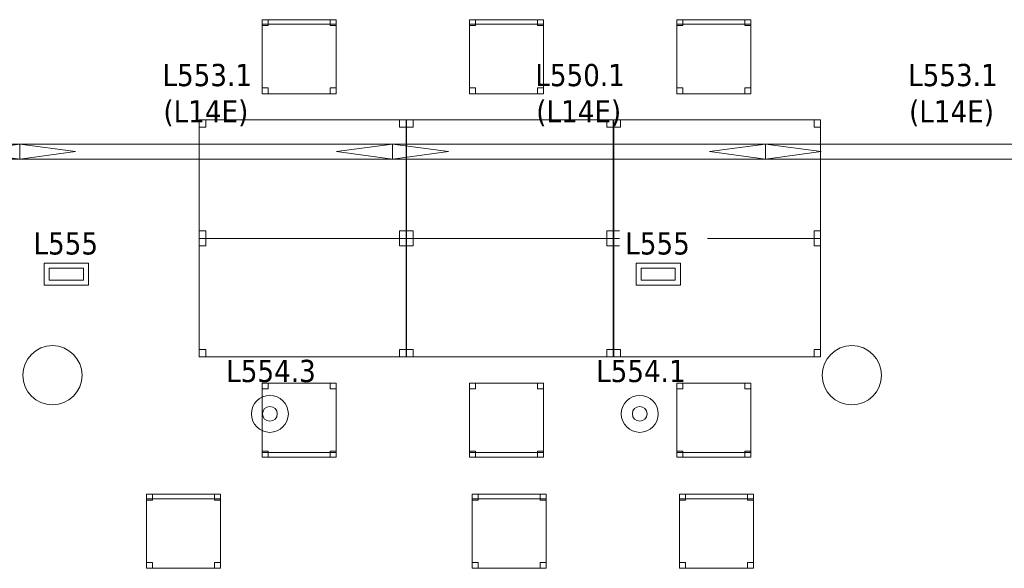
# Model space of a CAD drawing. Header units: metres. Extents: x 397.7 to 427.5, y 12.7 to 28.4.
# Tile 18 of 128: x 410.5 to 417.2, y 16.5 to 20.2. Entities that reach past the tile are written whole.
import ezdxf

# ---------------------------------------------------------------- set-up
doc = ezdxf.new("R2010")
doc.units = ezdxf.units.M
for name, color, linetype, lineweight in [('02_MOBILIARIO', 7, 'Continuous', 18), ('A-COLS-____-MCUT', 7, 'Continuous', 18), ('A-COLS-____-OTLN', 7, 'Continuous', 18), ('A-DETL-____-MBND', 7, 'Continuous', 18), ('A-DETL-GENF-OTLN', 7, 'Continuous', 18), ('E-LITE-____-IDEN', 7, 'Continuous', 30), ('E-LITE-EQPM-IDEN', 7, 'Continuous', 30)]:
    doc.layers.add(name, color=color, linetype=linetype, lineweight=lineweight)
doc.styles.add('Tahoma_4', font='tahoma.ttf', dxfattribs={"height": 0.15})

# ---------------------------------------------------------------- blocks, each defined once
blk = doc.blocks.new('Family - Cadira d_Oficina_P5-151199-08_ENLLUMENAT_P5')
at = {"layer": 'A-DETL-____-MBND', "color": 253, "true_color": 0xaaaaaa}
for p, q in [((0, 0), (0, 0.5)), ((0, 0.5), (0.5, 0.5)), ((0, 0.5), (0, 0)), ((0.5, 0.5), (0, 0.5)), ((0, 0.5), (0.04, 0.5)), ((0, 0.46), (0, 0.5)), ((0.04, 0.5), (0, 0.5)), ((0, 0.5), (0, 0.46)), ((0.04, 0.5), (0.04, 0.46)), ((0.04, 0.46), (0.04, 0.5)), ((0.46, 0.5), (0.5, 0.5)), ((0.46, 0.46), (0.46, 0.5)), ((0.5, 0.5), (0.46, 0.5)), ((0.46, 0.5), (0.46, 0.46)), ((0.5, 0.5), (0.5, 0)), ((0.5, 0), (0.5, 0.5)), ((0.5, 0.5), (0.5, 0.46)), ((0.5, 0.46), (0.5, 0.5)), ((0.04, 0.46), (0, 0.46)), ((0, 0.46), (0.04, 0.46)), ((0.5, 0.46), (0.46, 0.46)), ((0.46, 0.46), (0.5, 0.46)), ((0, 0.04), (0.04, 0.04)), ((0, 0), (0, 0.04)), ((0.04, 0.04), (0, 0.04)), ((0, 0.04), (0, 0)), ((0, 0.03), (0.5, 0.03)), ((0, 0), (0, 0.03)), ((0.5, 0.03), (0, 0.03)), ((0, 0.03), (0, 0)), ((0.5, 0), (0, 0)), ((0, 0), (0.5, 0)), ((0.5, 0), (0, 0)), ((0, 0), (0.5, 0)), ((0.04, 0), (0, 0)), ((0, 0), (0.04, 0)), ((0.04, 0.04), (0.04, 0)), ((0.04, 0), (0.04, 0.04)), ((0.46, 0.04), (0.5, 0.04)), ((0.46, 0), (0.46, 0.04)), ((0.5, 0.04), (0.46, 0.04)), ((0.46, 0.04), (0.46, 0)), ((0.5, 0), (0.46, 0)), ((0.5, 0.04), (0.5, 0)), ((0.5, 0), (0.5, 0.04)), ((0.5, 0.03), (0.5, 0)), ((0.5, 0), (0.5, 0.03)), ((0.46, 0), (0.5, 0))]:
    blk.add_line(p, q, dxfattribs=at)
blk = doc.blocks.new('Family - Taula 140X80_P5-151352-08_ENLLUMENAT_P5')
at = {"layer": 'A-DETL-____-MBND', "color": 253, "true_color": 0xaaaaaa}
for p, q in [((0, 0), (0, 0.8001)), ((0, 0.8001), (1.3973, 0.8001)), ((1.3973, 0.8001), (0, 0.8001)), ((0, 0.8001), (0, 0)), ((0, 0.7501), (0, 0.8001)), ((0, 0.8001), (0.0437, 0.8001)), ((0.0437, 0.8001), (0, 0.8001)), ((0, 0.8001), (0, 0.7501)), ((0.0437, 0.8001), (0.0437, 0.7501)), ((0.0437, 0.7501), (0.0437, 0.8001)), ((1.3536, 0.7501), (1.3536, 0.8001)), ((1.3536, 0.8001), (1.3973, 0.8001)), ((1.3973, 0.8001), (1.3536, 0.8001)), ((1.3536, 0.8001), (1.3536, 0.7501)), ((1.3973, 0.8001), (1.3973, 0.7501)), ((1.3973, 0.7501), (1.3973, 0.8001)), ((1.3973, 0.8001), (1.3973, 0)), ((1.3973, 0), (1.3973, 0.8001)), ((0.0437, 0.7501), (0, 0.7501)), ((0, 0.7501), (0.0437, 0.7501)), ((1.3973, 0.7501), (1.3536, 0.7501)), ((1.3536, 0.7501), (1.3973, 0.7501)), ((0, 0), (0, 0.05)), ((0, 0.05), (0.0437, 0.05)), ((0.0437, 0.05), (0, 0.05)), ((0, 0.05), (0, 0)), ((1.3973, 0), (0, 0)), ((0, 0), (1.3973, 0)), ((0.0437, 0), (0, 0)), ((0, 0), (0.0437, 0)), ((0.0437, 0.05), (0.0437, 0)), ((0.0437, 0), (0.0437, 0.05)), ((1.3536, 0), (1.3536, 0.05)), ((1.3536, 0.05), (1.3973, 0.05)), ((1.3973, 0.05), (1.3536, 0.05)), ((1.3536, 0.05), (1.3536, 0)), ((1.3973, 0), (1.3536, 0)), ((1.3536, 0), (1.3973, 0)), ((1.3973, 0.05), (1.3973, 0)), ((1.3973, 0), (1.3973, 0.05))]:
    blk.add_line(p, q, dxfattribs=at)
blk = doc.blocks.new('Family - Cadira d_Oficina_P5-151406-08_ENLLUMENAT_P5')
at = {"layer": 'A-DETL-____-MBND', "color": 253, "true_color": 0xaaaaaa}
for p, q in [((0, 0.47), (0, 0.5)), ((0, 0.5), (0.5, 0.5)), ((0, 0.5), (0, 0.47)), ((0.5, 0.5), (0, 0.5)), ((0, 0), (0, 0.5)), ((0, 0.5), (0.5, 0.5)), ((0.5, 0.5), (0, 0.5)), ((0, 0.5), (0, 0)), ((0, 0.46), (0, 0.5)), ((0, 0.5), (0.04, 0.5)), ((0, 0.5), (0, 0.46)), ((0.04, 0.5), (0, 0.5)), ((0.5, 0.47), (0, 0.47)), ((0, 0.47), (0.5, 0.47)), ((0.04, 0.5), (0.04, 0.46)), ((0.04, 0.46), (0.04, 0.5)), ((0.46, 0.46), (0.46, 0.5)), ((0.46, 0.5), (0.5, 0.5)), ((0.46, 0.5), (0.46, 0.46)), ((0.5, 0.5), (0.46, 0.5)), ((0.5, 0.5), (0.5, 0.47)), ((0.5, 0.47), (0.5, 0.5)), ((0.5, 0.5), (0.5, 0)), ((0.5, 0), (0.5, 0.5)), ((0.5, 0.5), (0.5, 0.46)), ((0.5, 0.46), (0.5, 0.5)), ((0.04, 0.46), (0, 0.46)), ((0, 0.46), (0.04, 0.46)), ((0.5, 0.46), (0.46, 0.46)), ((0.46, 0.46), (0.5, 0.46)), ((0, 0), (0, 0.04)), ((0, 0.04), (0.04, 0.04)), ((0, 0.04), (0, 0)), ((0.04, 0.04), (0, 0.04)), ((0.04, 0), (0, 0)), ((0, 0), (0.04, 0)), ((0.5, 0), (0, 0)), ((0.04, 0.04), (0.04, 0)), ((0.04, 0), (0.04, 0.04)), ((0.46, 0), (0.46, 0.04)), ((0.46, 0.04), (0.5, 0.04)), ((0.46, 0.04), (0.46, 0)), ((0.5, 0.04), (0.46, 0.04)), ((0.5, 0), (0.46, 0)), ((0.46, 0), (0.5, 0)), ((0.5, 0.04), (0.5, 0)), ((0.5, 0), (0.5, 0.04)), ((0, 0), (0.5, 0))]:
    blk.add_line(p, q, dxfattribs=at)
blk = doc.blocks.new('Family - Cadira d_Oficina_P5-151412-08_ENLLUMENAT_P5')
at = {"layer": 'A-DETL-____-MBND', "color": 253, "true_color": 0xaaaaaa}
for p, q in [((0, 0), (0, 0.5)), ((0, 0.5), (0.5, 0.5)), ((0, 0.5), (0, 0)), ((0.5, 0.5), (0, 0.5)), ((0, 0.5), (0.04, 0.5)), ((0, 0.46), (0, 0.5)), ((0.04, 0.5), (0, 0.5)), ((0, 0.5), (0, 0.46)), ((0.04, 0.5), (0.04, 0.46)), ((0.04, 0.46), (0.04, 0.5)), ((0.46, 0.5), (0.5, 0.5)), ((0.46, 0.46), (0.46, 0.5)), ((0.5, 0.5), (0.46, 0.5)), ((0.46, 0.5), (0.46, 0.46)), ((0.5, 0.5), (0.5, 0)), ((0.5, 0), (0.5, 0.5)), ((0.5, 0.5), (0.5, 0.46)), ((0.5, 0.46), (0.5, 0.5)), ((0.04, 0.46), (0, 0.46)), ((0, 0.46), (0.04, 0.46)), ((0.5, 0.46), (0.46, 0.46)), ((0.46, 0.46), (0.5, 0.46)), ((0, 0.04), (0.04, 0.04)), ((0, 0), (0, 0.04)), ((0.04, 0.04), (0, 0.04)), ((0, 0.04), (0, 0)), ((0, 0.03), (0.5, 0.03)), ((0, 0), (0, 0.03)), ((0.5, 0.03), (0, 0.03)), ((0, 0.03), (0, 0)), ((0.5, 0), (0, 0)), ((0, 0), (0.5, 0)), ((0.5, 0), (0, 0)), ((0, 0), (0.5, 0)), ((0.04, 0), (0, 0)), ((0, 0), (0.04, 0)), ((0.04, 0.04), (0.04, 0)), ((0.04, 0), (0.04, 0.04)), ((0.46, 0.04), (0.5, 0.04)), ((0.46, 0), (0.46, 0.04)), ((0.5, 0.04), (0.46, 0.04)), ((0.46, 0.04), (0.46, 0)), ((0.5, 0), (0.46, 0)), ((0.5, 0.04), (0.5, 0)), ((0.5, 0), (0.5, 0.04)), ((0.5, 0.03), (0.5, 0)), ((0.5, 0), (0.5, 0.03)), ((0.46, 0), (0.5, 0))]:
    blk.add_line(p, q, dxfattribs=at)
blk = doc.blocks.new('Family - Cadira d_Oficina_P5-151426-08_ENLLUMENAT_P5')
at = {"layer": 'A-DETL-____-MBND', "color": 253, "true_color": 0xaaaaaa}
for p, q in [((0, 0.46), (0, 0.5)), ((0, 0.5), (0.04, 0.5)), ((0, 0.5), (0, 0.46)), ((0.04, 0.5), (0, 0.5)), ((0, 0), (0, 0.5)), ((0, 0.5), (0.5, 0.5)), ((0.5, 0.5), (0, 0.5)), ((0, 0.5), (0, 0)), ((0, 0.47), (0, 0.5)), ((0, 0.5), (0.5, 0.5)), ((0, 0.5), (0, 0.47)), ((0.5, 0.5), (0, 0.5)), ((0.5, 0.47), (0, 0.47)), ((0, 0.47), (0.5, 0.47)), ((0.04, 0.5), (0.04, 0.46)), ((0.04, 0.46), (0.04, 0.5)), ((0.46, 0.46), (0.46, 0.5)), ((0.46, 0.5), (0.5, 0.5)), ((0.46, 0.5), (0.46, 0.46)), ((0.5, 0.5), (0.46, 0.5)), ((0.5, 0.5), (0.5, 0.46)), ((0.5, 0.46), (0.5, 0.5)), ((0.5, 0.5), (0.5, 0)), ((0.5, 0), (0.5, 0.5)), ((0.5, 0.5), (0.5, 0.47)), ((0.5, 0.47), (0.5, 0.5)), ((0.04, 0.46), (0, 0.46)), ((0, 0.46), (0.04, 0.46)), ((0.5, 0.46), (0.46, 0.46)), ((0.46, 0.46), (0.5, 0.46)), ((0, 0), (0, 0.04)), ((0, 0.04), (0.04, 0.04)), ((0, 0.04), (0, 0)), ((0.04, 0.04), (0, 0.04)), ((0.5, 0), (0, 0)), ((0.04, 0), (0, 0)), ((0, 0), (0.04, 0)), ((0.04, 0.04), (0.04, 0)), ((0.04, 0), (0.04, 0.04)), ((0.46, 0), (0.46, 0.04)), ((0.46, 0.04), (0.5, 0.04)), ((0.46, 0.04), (0.46, 0)), ((0.5, 0.04), (0.46, 0.04)), ((0.5, 0), (0.46, 0)), ((0.46, 0), (0.5, 0)), ((0.5, 0.04), (0.5, 0)), ((0.5, 0), (0.5, 0.04)), ((0, 0), (0.5, 0))]:
    blk.add_line(p, q, dxfattribs=at)
blk = doc.blocks.new('Family - Taula 140X80_P5-151454-08_ENLLUMENAT_P5')
at = {"layer": 'A-DETL-____-MBND', "color": 253, "true_color": 0xaaaaaa}
for p, q in [((0, 0.8001), (0.0437, 0.8001)), ((0, 0.7501), (0, 0.8001)), ((0.0437, 0.8001), (0, 0.8001)), ((0, 0.8001), (0, 0.7501)), ((0, 0.8001), (1.3973, 0.8001)), ((0, 0), (0, 0.8001)), ((1.3973, 0.8001), (0, 0.8001)), ((0, 0.8001), (0, 0)), ((0.0437, 0.8001), (0.0437, 0.7501)), ((0.0437, 0.7501), (0.0437, 0.8001)), ((1.3536, 0.8001), (1.3973, 0.8001)), ((1.3536, 0.7501), (1.3536, 0.8001)), ((1.3973, 0.8001), (1.3536, 0.8001)), ((1.3536, 0.8001), (1.3536, 0.7501)), ((1.3973, 0.8001), (1.3973, 0.7501)), ((1.3973, 0.7501), (1.3973, 0.8001)), ((1.3973, 0.8001), (1.3973, 0)), ((1.3973, 0), (1.3973, 0.8001)), ((0.0437, 0.7501), (0, 0.7501)), ((0, 0.7501), (0.0437, 0.7501)), ((1.3973, 0.7501), (1.3536, 0.7501)), ((1.3536, 0.7501), (1.3973, 0.7501)), ((0, 0.05), (0.0437, 0.05)), ((0, 0), (0, 0.05)), ((0.0437, 0.05), (0, 0.05)), ((0, 0.05), (0, 0)), ((0, 0), (1.3973, 0)), ((0.0437, 0), (0, 0)), ((0, 0), (0.0437, 0)), ((0.0437, 0.05), (0.0437, 0)), ((0.0437, 0), (0.0437, 0.05)), ((1.3536, 0.05), (1.3973, 0.05)), ((1.3536, 0), (1.3536, 0.05)), ((1.3973, 0.05), (1.3536, 0.05)), ((1.3536, 0.05), (1.3536, 0)), ((1.3973, 0), (1.3536, 0)), ((1.3536, 0), (1.3973, 0)), ((1.3973, 0.05), (1.3973, 0)), ((1.3973, 0), (1.3973, 0.05)), ((1.3973, 0), (0, 0))]:
    blk.add_line(p, q, dxfattribs=at)
blk = doc.blocks.new('Family - Cadira d_Oficina_P5-151456-08_ENLLUMENAT_P5')
at = {"layer": 'A-DETL-____-MBND', "color": 253, "true_color": 0xaaaaaa}
for p, q in [((0, 0), (0, 0.5)), ((0, 0.5), (0.5, 0.5)), ((0, 0.5), (0, 0)), ((0.5, 0.5), (0, 0.5)), ((0, 0.5), (0.04, 0.5)), ((0, 0.46), (0, 0.5)), ((0.04, 0.5), (0, 0.5)), ((0, 0.5), (0, 0.46)), ((0.04, 0.5), (0.04, 0.46)), ((0.04, 0.46), (0.04, 0.5)), ((0.46, 0.5), (0.5, 0.5)), ((0.46, 0.46), (0.46, 0.5)), ((0.5, 0.5), (0.46, 0.5)), ((0.46, 0.5), (0.46, 0.46)), ((0.5, 0.5), (0.5, 0.46)), ((0.5, 0.46), (0.5, 0.5)), ((0.5, 0.5), (0.5, 0)), ((0.5, 0), (0.5, 0.5)), ((0.04, 0.46), (0, 0.46)), ((0, 0.46), (0.04, 0.46)), ((0.5, 0.46), (0.46, 0.46)), ((0.46, 0.46), (0.5, 0.46)), ((0, 0.04), (0.04, 0.04)), ((0, 0), (0, 0.04)), ((0.04, 0.04), (0, 0.04)), ((0, 0.04), (0, 0)), ((0, 0.03), (0.5, 0.03)), ((0, 0), (0, 0.03)), ((0.5, 0.03), (0, 0.03)), ((0, 0.03), (0, 0)), ((0.5, 0), (0, 0)), ((0, 0), (0.5, 0)), ((0.5, 0), (0, 0)), ((0, 0), (0.5, 0)), ((0.04, 0), (0, 0)), ((0, 0), (0.04, 0)), ((0.04, 0.04), (0.04, 0)), ((0.04, 0), (0.04, 0.04)), ((0.46, 0.04), (0.5, 0.04)), ((0.46, 0), (0.46, 0.04)), ((0.5, 0.04), (0.46, 0.04)), ((0.46, 0.04), (0.46, 0)), ((0.5, 0), (0.46, 0)), ((0.5, 0.04), (0.5, 0)), ((0.5, 0), (0.5, 0.04)), ((0.5, 0.03), (0.5, 0)), ((0.5, 0), (0.5, 0.03)), ((0.46, 0), (0.5, 0))]:
    blk.add_line(p, q, dxfattribs=at)
blk = doc.blocks.new('Family - Taula 140X80_P5-151742-08_ENLLUMENAT_P5')
at = {"layer": 'A-DETL-____-MBND', "color": 253, "true_color": 0xaaaaaa}
for p, q in [((0, 0.8001), (1.3973, 0.8001)), ((0, 0), (0, 0.8001)), ((1.3973, 0.8001), (0, 0.8001)), ((0, 0.8001), (0, 0)), ((0, 0.8001), (0.0437, 0.8001)), ((0, 0.7501), (0, 0.8001)), ((0.0437, 0.8001), (0, 0.8001)), ((0, 0.8001), (0, 0.7501)), ((0.0437, 0.8001), (0.0437, 0.7501)), ((0.0437, 0.7501), (0.0437, 0.8001)), ((1.3536, 0.8001), (1.3973, 0.8001)), ((1.3536, 0.7501), (1.3536, 0.8001)), ((1.3973, 0.8001), (1.3536, 0.8001)), ((1.3536, 0.8001), (1.3536, 0.7501)), ((1.3973, 0.8001), (1.3973, 0.7501)), ((1.3973, 0.7501), (1.3973, 0.8001)), ((1.3973, 0.8001), (1.3973, 0)), ((1.3973, 0), (1.3973, 0.8001)), ((0.0437, 0.7501), (0, 0.7501)), ((0, 0.7501), (0.0437, 0.7501)), ((1.3973, 0.7501), (1.3536, 0.7501)), ((1.3536, 0.7501), (1.3973, 0.7501)), ((0, 0.05), (0.0437, 0.05)), ((0, 0), (0, 0.05)), ((0.0437, 0.05), (0, 0.05)), ((0, 0.05), (0, 0)), ((0, 0), (1.3973, 0)), ((0.0437, 0), (0, 0)), ((0, 0), (0.0437, 0)), ((0.0437, 0.05), (0.0437, 0)), ((0.0437, 0), (0.0437, 0.05)), ((1.3536, 0.05), (1.3973, 0.05)), ((1.3536, 0), (1.3536, 0.05)), ((1.3973, 0.05), (1.3536, 0.05)), ((1.3536, 0.05), (1.3536, 0)), ((1.3973, 0), (1.3536, 0)), ((1.3536, 0), (1.3973, 0)), ((1.3973, 0.05), (1.3973, 0)), ((1.3973, 0), (1.3973, 0.05)), ((1.3973, 0), (0, 0))]:
    blk.add_line(p, q, dxfattribs=at)
blk = doc.blocks.new('Family - Cadira d_Oficina_P5-151779-08_ENLLUMENAT_P5')
at = {"layer": 'A-DETL-____-MBND', "color": 253, "true_color": 0xaaaaaa}
for p, q in [((0, 0.46), (0, 0.5)), ((0, 0.5), (0.04, 0.5)), ((0, 0.5), (0, 0.46)), ((0.04, 0.5), (0, 0.5)), ((0, 0), (0, 0.5)), ((0, 0.5), (0.5, 0.5)), ((0.5, 0.5), (0, 0.5)), ((0, 0.5), (0, 0)), ((0, 0.47), (0, 0.5)), ((0, 0.5), (0.5, 0.5)), ((0, 0.5), (0, 0.47)), ((0.5, 0.5), (0, 0.5)), ((0.5, 0.47), (0, 0.47)), ((0, 0.47), (0.5, 0.47)), ((0.04, 0.5), (0.04, 0.46)), ((0.04, 0.46), (0.04, 0.5)), ((0.46, 0.46), (0.46, 0.5)), ((0.46, 0.5), (0.5, 0.5)), ((0.46, 0.5), (0.46, 0.46)), ((0.5, 0.5), (0.46, 0.5)), ((0.5, 0.5), (0.5, 0.46)), ((0.5, 0.46), (0.5, 0.5)), ((0.5, 0.5), (0.5, 0)), ((0.5, 0), (0.5, 0.5)), ((0.5, 0.5), (0.5, 0.47)), ((0.5, 0.47), (0.5, 0.5)), ((0.04, 0.46), (0, 0.46)), ((0, 0.46), (0.04, 0.46)), ((0.5, 0.46), (0.46, 0.46)), ((0.46, 0.46), (0.5, 0.46)), ((0, 0), (0, 0.04)), ((0, 0.04), (0.04, 0.04)), ((0, 0.04), (0, 0)), ((0.04, 0.04), (0, 0.04)), ((0.5, 0), (0, 0)), ((0.04, 0), (0, 0)), ((0, 0), (0.04, 0)), ((0.04, 0.04), (0.04, 0)), ((0.04, 0), (0.04, 0.04)), ((0.46, 0), (0.46, 0.04)), ((0.46, 0.04), (0.5, 0.04)), ((0.46, 0.04), (0.46, 0)), ((0.5, 0.04), (0.46, 0.04)), ((0.5, 0), (0.46, 0)), ((0.46, 0), (0.5, 0)), ((0.5, 0.04), (0.5, 0)), ((0.5, 0), (0.5, 0.04)), ((0, 0), (0.5, 0))]:
    blk.add_line(p, q, dxfattribs=at)
blk = doc.blocks.new('Family - Taula 140X80_P5-151785-08_ENLLUMENAT_P5')
at = {"layer": 'A-DETL-____-MBND', "color": 253, "true_color": 0xaaaaaa}
for p, q in [((0, 0), (0, 0.8001)), ((0, 0.8001), (1.3973, 0.8001)), ((1.3973, 0.8001), (0, 0.8001)), ((0, 0.8001), (0, 0)), ((0, 0.7501), (0, 0.8001)), ((0, 0.8001), (0.0437, 0.8001)), ((0.0437, 0.8001), (0, 0.8001)), ((0, 0.8001), (0, 0.7501)), ((0.0437, 0.8001), (0.0437, 0.7501)), ((0.0437, 0.7501), (0.0437, 0.8001)), ((1.3536, 0.7501), (1.3536, 0.8001)), ((1.3536, 0.8001), (1.3973, 0.8001)), ((1.3973, 0.8001), (1.3536, 0.8001)), ((1.3536, 0.8001), (1.3536, 0.7501)), ((1.3973, 0.8001), (1.3973, 0.7501)), ((1.3973, 0.7501), (1.3973, 0.8001)), ((1.3973, 0.8001), (1.3973, 0)), ((1.3973, 0), (1.3973, 0.8001)), ((0.0437, 0.7501), (0, 0.7501)), ((0, 0.7501), (0.0437, 0.7501)), ((1.3973, 0.7501), (1.3536, 0.7501)), ((1.3536, 0.7501), (1.3973, 0.7501)), ((0, 0), (0, 0.05)), ((0, 0.05), (0.0437, 0.05)), ((0.0437, 0.05), (0, 0.05)), ((0, 0.05), (0, 0)), ((1.3973, 0), (0, 0)), ((0, 0), (1.3973, 0)), ((0.0437, 0), (0, 0)), ((0, 0), (0.0437, 0)), ((0.0437, 0.05), (0.0437, 0)), ((0.0437, 0), (0.0437, 0.05)), ((1.3536, 0), (1.3536, 0.05)), ((1.3536, 0.05), (1.3973, 0.05)), ((1.3973, 0.05), (1.3536, 0.05)), ((1.3536, 0.05), (1.3536, 0)), ((1.3973, 0), (1.3536, 0)), ((1.3536, 0), (1.3973, 0)), ((1.3973, 0.05), (1.3973, 0)), ((1.3973, 0), (1.3973, 0.05))]:
    blk.add_line(p, q, dxfattribs=at)
blk = doc.blocks.new('Family - Pilar P5-151790-08_ENLLUMENAT_P5')
at = {"layer": 'A-COLS-____-MCUT', "color": 253, "true_color": 0xaaaaaa}
for start, end in [(360, 180), (180, 360)]:
    blk.add_arc((0.2, 0.2), 0.2, start, end, dxfattribs=at)
at = {"layer": 'A-COLS-____-OTLN', "color": 253, "true_color": 0xaaaaaa}
for start, end in [(360, 180), (180, 360)]:
    blk.add_arc((0.2, 0.2), 0.2, start, end, dxfattribs=at)
blk = doc.blocks.new('Family - Taula 140X80_P5-151798-08_ENLLUMENAT_P5')
at = {"layer": 'A-DETL-____-MBND', "color": 253, "true_color": 0xaaaaaa}
for p, q in [((0, 0), (0, 0.8001)), ((0, 0.8001), (1.3973, 0.8001)), ((1.3973, 0.8001), (0, 0.8001)), ((0, 0.8001), (0, 0)), ((0, 0.7501), (0, 0.8001)), ((0, 0.8001), (0.0437, 0.8001)), ((0.0437, 0.8001), (0, 0.8001)), ((0, 0.8001), (0, 0.7501)), ((0.0437, 0.8001), (0.0437, 0.7501)), ((0.0437, 0.7501), (0.0437, 0.8001)), ((1.3536, 0.7501), (1.3536, 0.8001)), ((1.3536, 0.8001), (1.3973, 0.8001)), ((1.3973, 0.8001), (1.3536, 0.8001)), ((1.3536, 0.8001), (1.3536, 0.7501)), ((1.3973, 0.8001), (1.3973, 0)), ((1.3973, 0), (1.3973, 0.8001)), ((1.3973, 0.8001), (1.3973, 0.7501)), ((1.3973, 0.7501), (1.3973, 0.8001)), ((0.0437, 0.7501), (0, 0.7501)), ((0, 0.7501), (0.0437, 0.7501)), ((1.3973, 0.7501), (1.3536, 0.7501)), ((1.3536, 0.7501), (1.3973, 0.7501)), ((0, 0), (0, 0.05)), ((0, 0.05), (0.0437, 0.05)), ((0.0437, 0.05), (0, 0.05)), ((0, 0.05), (0, 0)), ((1.3973, 0), (0, 0)), ((0, 0), (1.3973, 0)), ((0.0437, 0), (0, 0)), ((0, 0), (0.0437, 0)), ((0.0437, 0.05), (0.0437, 0)), ((0.0437, 0), (0.0437, 0.05)), ((1.3536, 0), (1.3536, 0.05)), ((1.3536, 0.05), (1.3973, 0.05)), ((1.3973, 0.05), (1.3536, 0.05)), ((1.3536, 0.05), (1.3536, 0)), ((1.3973, 0), (1.3536, 0)), ((1.3536, 0), (1.3973, 0)), ((1.3973, 0.05), (1.3973, 0)), ((1.3973, 0), (1.3973, 0.05))]:
    blk.add_line(p, q, dxfattribs=at)
blk = doc.blocks.new('Family - Cadira d_Oficina_P5-151800-08_ENLLUMENAT_P5')
at = {"layer": 'A-DETL-____-MBND', "color": 253, "true_color": 0xaaaaaa}
for p, q in [((0, 0), (0, 0.5)), ((0, 0.5), (0.5, 0.5)), ((0.5, 0.5), (0, 0.5)), ((0, 0.5), (0, 0)), ((0, 0.46), (0, 0.5)), ((0, 0.5), (0.04, 0.5)), ((0, 0.5), (0, 0.46)), ((0.04, 0.5), (0, 0.5)), ((0, 0.47), (0, 0.5)), ((0, 0.5), (0.5, 0.5)), ((0, 0.5), (0, 0.47)), ((0.5, 0.5), (0, 0.5)), ((0.5, 0.47), (0, 0.47)), ((0, 0.47), (0.5, 0.47)), ((0.04, 0.5), (0.04, 0.46)), ((0.04, 0.46), (0.04, 0.5)), ((0.46, 0.46), (0.46, 0.5)), ((0.46, 0.5), (0.5, 0.5)), ((0.46, 0.5), (0.46, 0.46)), ((0.5, 0.5), (0.46, 0.5)), ((0.5, 0.5), (0.5, 0)), ((0.5, 0), (0.5, 0.5)), ((0.5, 0.5), (0.5, 0.47)), ((0.5, 0.47), (0.5, 0.5)), ((0.5, 0.5), (0.5, 0.46)), ((0.5, 0.46), (0.5, 0.5)), ((0.04, 0.46), (0, 0.46)), ((0, 0.46), (0.04, 0.46)), ((0.5, 0.46), (0.46, 0.46)), ((0.46, 0.46), (0.5, 0.46)), ((0, 0), (0, 0.04)), ((0, 0.04), (0.04, 0.04)), ((0, 0.04), (0, 0)), ((0.04, 0.04), (0, 0.04)), ((0.5, 0), (0, 0)), ((0.04, 0), (0, 0)), ((0, 0), (0.04, 0)), ((0.04, 0.04), (0.04, 0)), ((0.04, 0), (0.04, 0.04)), ((0.46, 0), (0.46, 0.04)), ((0.46, 0.04), (0.5, 0.04)), ((0.46, 0.04), (0.46, 0)), ((0.5, 0.04), (0.46, 0.04)), ((0.5, 0), (0.46, 0)), ((0.46, 0), (0.5, 0)), ((0.5, 0.04), (0.5, 0)), ((0.5, 0), (0.5, 0.04)), ((0, 0), (0.5, 0))]:
    blk.add_line(p, q, dxfattribs=at)
blk = doc.blocks.new('Family - Cadira d_Oficina_P5-151813-08_ENLLUMENAT_P5')
at = {"layer": 'A-DETL-____-MBND', "color": 253, "true_color": 0xaaaaaa}
for p, q in [((0, 0), (0, 0.5)), ((0, 0.5), (0.5, 0.5)), ((0.5, 0.5), (0, 0.5)), ((0, 0.5), (0, 0)), ((0, 0.47), (0, 0.5)), ((0, 0.5), (0.5, 0.5)), ((0, 0.5), (0, 0.47)), ((0.5, 0.5), (0, 0.5)), ((0, 0.46), (0, 0.5)), ((0, 0.5), (0.04, 0.5)), ((0, 0.5), (0, 0.46)), ((0.04, 0.5), (0, 0.5)), ((0.5, 0.47), (0, 0.47)), ((0, 0.47), (0.5, 0.47)), ((0.04, 0.5), (0.04, 0.46)), ((0.04, 0.46), (0.04, 0.5)), ((0.46, 0.46), (0.46, 0.5)), ((0.46, 0.5), (0.5, 0.5)), ((0.46, 0.5), (0.46, 0.46)), ((0.5, 0.5), (0.46, 0.5)), ((0.5, 0.5), (0.5, 0)), ((0.5, 0), (0.5, 0.5)), ((0.5, 0.5), (0.5, 0.47)), ((0.5, 0.47), (0.5, 0.5)), ((0.5, 0.5), (0.5, 0.46)), ((0.5, 0.46), (0.5, 0.5)), ((0.04, 0.46), (0, 0.46)), ((0, 0.46), (0.04, 0.46)), ((0.5, 0.46), (0.46, 0.46)), ((0.46, 0.46), (0.5, 0.46)), ((0, 0), (0, 0.04)), ((0, 0.04), (0.04, 0.04)), ((0, 0.04), (0, 0)), ((0.04, 0.04), (0, 0.04)), ((0.04, 0), (0, 0)), ((0, 0), (0.04, 0)), ((0.5, 0), (0, 0)), ((0.04, 0.04), (0.04, 0)), ((0.04, 0), (0.04, 0.04)), ((0.46, 0), (0.46, 0.04)), ((0.46, 0.04), (0.5, 0.04)), ((0.46, 0.04), (0.46, 0)), ((0.5, 0.04), (0.46, 0.04)), ((0.5, 0), (0.46, 0)), ((0.46, 0), (0.5, 0)), ((0.5, 0.04), (0.5, 0)), ((0.5, 0), (0.5, 0.04)), ((0, 0), (0.5, 0))]:
    blk.add_line(p, q, dxfattribs=at)
blk = doc.blocks.new('Family - Taula 140X80_P5-151840-08_ENLLUMENAT_P5')
at = {"layer": 'A-DETL-____-MBND', "color": 253, "true_color": 0xaaaaaa}
for p, q in [((0, 0.8001), (0.0437, 0.8001)), ((0, 0.7501), (0, 0.8001)), ((0.0437, 0.8001), (0, 0.8001)), ((0, 0.8001), (0, 0.7501)), ((0, 0.8001), (1.3973, 0.8001)), ((0, 0), (0, 0.8001)), ((1.3973, 0.8001), (0, 0.8001)), ((0, 0.8001), (0, 0)), ((0.0437, 0.8001), (0.0437, 0.7501)), ((0.0437, 0.7501), (0.0437, 0.8001)), ((1.3536, 0.8001), (1.3973, 0.8001)), ((1.3536, 0.7501), (1.3536, 0.8001)), ((1.3973, 0.8001), (1.3536, 0.8001)), ((1.3536, 0.8001), (1.3536, 0.7501)), ((1.3973, 0.8001), (1.3973, 0.7501)), ((1.3973, 0.7501), (1.3973, 0.8001)), ((1.3973, 0.8001), (1.3973, 0)), ((1.3973, 0), (1.3973, 0.8001)), ((0.0437, 0.7501), (0, 0.7501)), ((0, 0.7501), (0.0437, 0.7501)), ((1.3973, 0.7501), (1.3536, 0.7501)), ((1.3536, 0.7501), (1.3973, 0.7501)), ((0, 0.05), (0.0437, 0.05)), ((0, 0), (0, 0.05)), ((0.0437, 0.05), (0, 0.05)), ((0, 0.05), (0, 0)), ((0.0437, 0), (0, 0)), ((0, 0), (0.0437, 0)), ((0, 0), (1.3973, 0)), ((0.0437, 0.05), (0.0437, 0)), ((0.0437, 0), (0.0437, 0.05)), ((1.3536, 0.05), (1.3973, 0.05)), ((1.3536, 0), (1.3536, 0.05)), ((1.3973, 0.05), (1.3536, 0.05)), ((1.3536, 0.05), (1.3536, 0)), ((1.3973, 0), (1.3536, 0)), ((1.3536, 0), (1.3973, 0)), ((1.3973, 0.05), (1.3973, 0)), ((1.3973, 0), (1.3973, 0.05)), ((1.3973, 0), (0, 0))]:
    blk.add_line(p, q, dxfattribs=at)
blk = doc.blocks.new('Family - Cadira d_Oficina_P5-151940-08_ENLLUMENAT_P5')
at = {"layer": 'A-DETL-____-MBND', "color": 253, "true_color": 0xaaaaaa}
for p, q in [((0, 0), (0, 0.5)), ((0, 0.5), (0.5, 0.5)), ((0.5, 0.5), (0, 0.5)), ((0, 0.5), (0, 0)), ((0, 0.47), (0, 0.5)), ((0, 0.5), (0.5, 0.5)), ((0, 0.5), (0, 0.47)), ((0.5, 0.5), (0, 0.5)), ((0, 0.46), (0, 0.5)), ((0, 0.5), (0.04, 0.5)), ((0, 0.5), (0, 0.46)), ((0.04, 0.5), (0, 0.5)), ((0.5, 0.47), (0, 0.47)), ((0, 0.47), (0.5, 0.47)), ((0.04, 0.5), (0.04, 0.46)), ((0.04, 0.46), (0.04, 0.5)), ((0.46, 0.46), (0.46, 0.5)), ((0.46, 0.5), (0.5, 0.5)), ((0.46, 0.5), (0.46, 0.46)), ((0.5, 0.5), (0.46, 0.5)), ((0.5, 0.5), (0.5, 0)), ((0.5, 0), (0.5, 0.5)), ((0.5, 0.5), (0.5, 0.47)), ((0.5, 0.47), (0.5, 0.5)), ((0.5, 0.5), (0.5, 0.46)), ((0.5, 0.46), (0.5, 0.5)), ((0.04, 0.46), (0, 0.46)), ((0, 0.46), (0.04, 0.46)), ((0.5, 0.46), (0.46, 0.46)), ((0.46, 0.46), (0.5, 0.46)), ((0, 0), (0, 0.04)), ((0, 0.04), (0.04, 0.04)), ((0, 0.04), (0, 0)), ((0.04, 0.04), (0, 0.04)), ((0.5, 0), (0, 0)), ((0.04, 0), (0, 0)), ((0, 0), (0.04, 0)), ((0.04, 0.04), (0.04, 0)), ((0.04, 0), (0.04, 0.04)), ((0.46, 0), (0.46, 0.04)), ((0.46, 0.04), (0.5, 0.04)), ((0.46, 0.04), (0.46, 0)), ((0.5, 0.04), (0.46, 0.04)), ((0.5, 0), (0.46, 0)), ((0.46, 0), (0.5, 0)), ((0.5, 0.04), (0.5, 0)), ((0.5, 0), (0.5, 0.04)), ((0, 0), (0.5, 0))]:
    blk.add_line(p, q, dxfattribs=at)
blk = doc.blocks.new('Family - Pilar P5-151972-08_ENLLUMENAT_P5')
at = {"layer": 'A-COLS-____-MCUT', "color": 253, "true_color": 0xaaaaaa}
for start, end in [(360, 180), (180, 360)]:
    blk.add_arc((0.2, 0.2), 0.2, start, end, dxfattribs=at)
at = {"layer": 'A-COLS-____-OTLN', "color": 253, "true_color": 0xaaaaaa}
for start, end in [(360, 180), (180, 360)]:
    blk.add_arc((0.2, 0.2), 0.2, start, end, dxfattribs=at)
blk = doc.blocks.new('LONDR55-XX_ZZ-ARQ-CAA-M3D-Londres55_ifc-1-08_ENLLUMENAT_P5')
at = {"layer": '02_MOBILIARIO', "color": 253, "lineweight": 18, "true_color": 0xaaaaaa}
for name, p in [('Family - Cadira d_Oficina_P5-151800-08_ENLLUMENAT_P5', (412.1514, 19.7007)), ('Family - Cadira d_Oficina_P5-151813-08_ENLLUMENAT_P5', (413.5525, 19.7007)), ('Family - Cadira d_Oficina_P5-151406-08_ENLLUMENAT_P5', (414.9537, 19.7007)), ('Family - Taula 140X80_P5-151742-08_ENLLUMENAT_P5', (411.7263, 18.724)), ('Family - Taula 140X80_P5-151840-08_ENLLUMENAT_P5', (413.1275, 18.724)), ('Family - Taula 140X80_P5-151454-08_ENLLUMENAT_P5', (414.5287, 18.724)), ('Family - Taula 140X80_P5-151352-08_ENLLUMENAT_P5', (411.7263, 17.9239)), ('Family - Taula 140X80_P5-151785-08_ENLLUMENAT_P5', (413.1275, 17.9239)), ('Family - Taula 140X80_P5-151798-08_ENLLUMENAT_P5', (414.5287, 17.9239)), ('Family - Cadira d_Oficina_P5-151199-08_ENLLUMENAT_P5', (412.1514, 17.2472)), ('Family - Cadira d_Oficina_P5-151412-08_ENLLUMENAT_P5', (413.5525, 17.2472)), ('Family - Cadira d_Oficina_P5-151456-08_ENLLUMENAT_P5', (414.9537, 17.2472)), ('Family - Cadira d_Oficina_P5-151940-08_ENLLUMENAT_P5', (411.3694, 16.4961)), ('Family - Cadira d_Oficina_P5-151426-08_ENLLUMENAT_P5', (413.5706, 16.4961)), ('Family - Cadira d_Oficina_P5-151779-08_ENLLUMENAT_P5', (414.9718, 16.4961))]:
    blk.add_blockref(name, p, dxfattribs=at)
at = {"layer": 'A-COLS-____-OTLN', "color": 253, "lineweight": 18, "true_color": 0xaaaaaa}
for name, p in [('Family - Pilar P5-151790-08_ENLLUMENAT_P5', (410.5337, 17.5995)), ('Family - Pilar P5-151972-08_ENLLUMENAT_P5', (415.937, 17.5995))]:
    blk.add_blockref(name, p, dxfattribs=at)
blk = doc.blocks.new('ZYR_06_02_02 Down Superficie - L 03-326956-08_ENLLUMENAT_P5')
at = {"layer": 'A-DETL-GENF-OTLN', "color": 92, "true_color": 0x00c400}
for radius in [0.125, 0.05]:
    blk.add_circle((0, 0), radius, dxfattribs=at)
blk = doc.blocks.new('ZYR_06_02_05 LLuminària Suspesa - L 14 E-850698-08_ENLLUMENAT_P5')
at = {"layer": 'A-DETL-GENF-OTLN', "color": 92, "true_color": 0x00c400}
for p, q in [((-1.26, 0.05), (1.26, 0.05)), ((-1.26, -0.05), (-1.26, 0.05)), ((-1.26, 0.05), (-0.882, 0)), ((-0.882, 0), (-1.26, -0.05)), ((0.882, 0), (1.26, 0.05)), ((0.882, 0), (1.26, -0.05)), ((1.26, 0.05), (1.26, -0.05)), ((1.26, -0.05), (-1.26, -0.05))]:
    blk.add_line(p, q, dxfattribs=at)
blk = doc.blocks.new('ZYR_06_03 Emer Sostre Rect - 01 Emergencia Superficie 01-829055-08_ENLLUMENAT_P5')
at = {"layer": 'A-DETL-GENF-OTLN', "color": 6, "true_color": 0xff00ff}
for p, q in [((-0.15, 0.075), (0.15, 0.075)), ((-0.15, -0.075), (-0.15, 0.075)), ((0.15, 0.075), (0.15, -0.075)), ((-0.1157, 0.0407), (0.1157, 0.0407)), ((-0.1157, -0.0407), (-0.1157, 0.0407)), ((0.1157, 0.0407), (0.1157, -0.0407)), ((0.1157, -0.0407), (-0.1157, -0.0407)), ((0.15, -0.075), (-0.15, -0.075))]:
    blk.add_line(p, q, dxfattribs=at)

msp = doc.modelspace()

# ---------------------------------------------------------------- block references
at = {"lineweight": 5}
msp.add_blockref('LONDR55-XX_ZZ-ARQ-CAA-M3D-Londres55_ifc-1-08_ENLLUMENAT_P5', (0, 0), dxfattribs=at)
at = {"layer": 'A-DETL-GENF-OTLN', "color": 92, "true_color": 0x00c400}
for name, p in [('ZYR_06_02_05 LLuminària Suspesa - L 14 E-850698-08_ENLLUMENAT_P5', (409.2524, 19.31)), ('ZYR_06_02_05 LLuminària Suspesa - L 14 E-850698-08_ENLLUMENAT_P5', (411.7724, 19.31)), ('ZYR_06_02_05 LLuminària Suspesa - L 14 E-850698-08_ENLLUMENAT_P5', (414.2924, 19.31)), ('ZYR_06_02_05 LLuminària Suspesa - L 14 E-850698-08_ENLLUMENAT_P5', (416.8124, 19.31)), ('ZYR_06_02_02 Down Superficie - L 03-326956-08_ENLLUMENAT_P5', (412.2034, 17.5391)), ('ZYR_06_02_02 Down Superficie - L 03-326956-08_ENLLUMENAT_P5', (414.7034, 17.5391))]:
    msp.add_blockref(name, p, dxfattribs=at)
at = {"layer": 'A-DETL-GENF-OTLN', "color": 6, "true_color": 0xff00ff}
for p in [(410.8281, 18.4823), (414.8281, 18.4823)]:
    msp.add_blockref('ZYR_06_03 Emer Sostre Rect - 01 Emergencia Superficie 01-829055-08_ENLLUMENAT_P5', p, dxfattribs=at)

# ---------------------------------------------------------------- texts
at = {"layer": 'E-LITE-EQPM-IDEN', "char_height": 0.15, "attachment_point": 1, "style": 'Tahoma_4'}
for s, insert, width in [('L553.1', (411.4774, 19.9021), 0.721519), ('L550.1', (413.9974, 19.9021), 0.721519), ('L553.1', (416.5174, 19.9021), 0.721519), ('(L14E)', (411.484, 19.6573), 0.705485), ('(L14E)', (414.004, 19.6573), 0.705485), ('(L14E)', (416.524, 19.6573), 0.705485), ('L554.3', (411.9084, 17.9037), 0.721519), ('L554.1', (414.4084, 17.9037), 0.721519)]:
    msp.add_mtext(s, dxfattribs=dict(at, insert=insert, width=width))

# ---------------------------------------------------------------- next in the draw order: texts
at = {"layer": 'E-LITE-____-IDEN', "char_height": 0.15, "width": 0.517088, "attachment_point": 1, "style": 'Tahoma_4', "bg_fill": 3, "box_fill_scale": 1.25, "bg_fill_color": 256, "bg_fill_true_color": 13158600, "bg_fill_transparency": 0}
for insert in [(410.6055, 18.7653), (414.6055, 18.7653)]:
    msp.add_mtext('L555', dxfattribs=dict(at, insert=insert))

doc.saveas('drawing.dxf')
